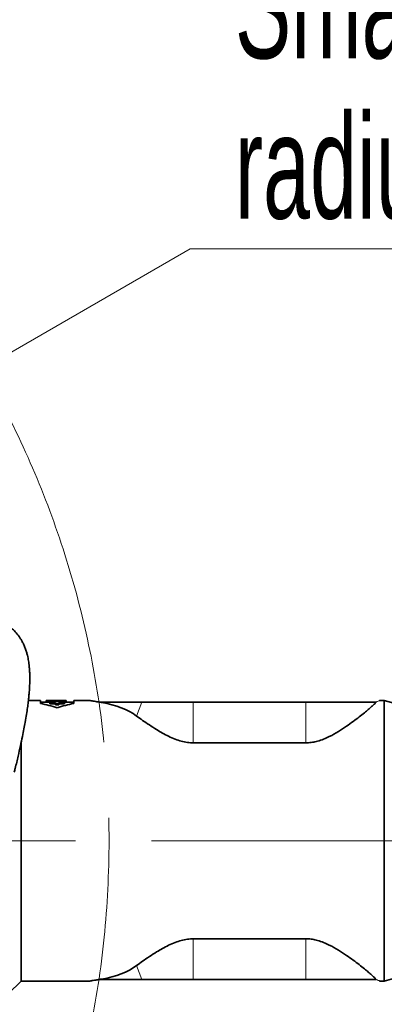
# Model space of a CAD drawing. Header units: millimetres. Extents: x 0 to 12429, y 0 to 8400.
# Tile 73 of 133: x 7640 to 7885, y 1511 to 2171. Entities that reach past the tile are written whole.
import ezdxf

# ---------------------------------------------------------------- set-up
doc = ezdxf.new("R2010")
doc.units = ezdxf.units.MM
doc.header["$LTSCALE"] = 20
doc.linetypes.add('CENTERX2', pattern=[20.32, 12.7, -2.54, 2.54, -2.54])
doc.styles.add('SLDTEXTSTYLE0', font='TXT', dxfattribs={"width": 0.605})
doc.dimstyles.new('SLDDIMSTYLE0', dxfattribs={"dimtxt": 70, "dimasz": 70, "dimexe": 0, "dimexo": 0.0625, "dimgap": 17.5, "dimtad": 0, "dimtih": 1, "dimtoh": 1, "dimdec": 1, "dimrnd": 1e-09, "dimzin": 12, "dimdsep": 46, "dimtxsty": 'SLDTEXTSTYLE0', "dimsah": 1, "dimcen": 0, "dimadec": 0, "dimazin": 3, "dimtfac": 1, "dimtofl": 0, "dimtmove": 0, "dimatfit": 3, "dimfxl": 1, "dimfrac": 2, "dimtolj": 1, "dimtzin": 12, "dimarcsym": 0})

# ---------------------------------------------------------------- blocks, each defined once
blk = doc.blocks.new('_D')
at = {"color": 7, "linetype": 'Continuous', "lineweight": 0}
for p, q in [((7527.73, 1886.63), (7754.45, 2017.53)), ((7754.45, 2017.53), (8773.5, 2017.53)), ((7067, 1620.63), (7527.73, 1886.63))]:
    blk.add_line(p, q, dxfattribs=at)
at = {"color": 7, "linetype": 'Continuous', "lineweight": 18}
blk.add_solid([(7527.73, 1886.63), (7593.35, 1912.97), (7583.35, 1930.29)], dxfattribs=at)
at = {"color": 7, "linetype": 'Continuous', "lineweight": 18, "char_height": 70, "attachment_point": 1, "style": 'SLDTEXTSTYLE0'}
for s, insert in [('R532', (7784.45, 2322.62)), ('Smallest circumscribed', (7784.45, 2215.19)), ('radius axis 1 front side.', (7784.45, 2107.76))]:
    blk.add_mtext(s, dxfattribs=dict(at, insert=insert))

msp = doc.modelspace()

# ---------------------------------------------------------------- linework, layer by layer
at = {"color": 7, "linetype": 'Continuous', "lineweight": 35}
for p, q in [((7654.073232, 1714.625819), (7645.920772, 1714.625819)), ((7654.073232, 1712.71206), (7654.073232, 1714.625819)), ((7657.947616, 1713.625819), (7654.073232, 1713.625819)), ((7657.947616, 1714.619045), (7657.947616, 1714.551999)), ((7660.716846, 1714.619045), (7657.947616, 1714.619045)), ((7657.947616, 1714.551999), (7660.716846, 1714.551999)), ((7657.947616, 1713.551204), (7657.947616, 1714.551999)), ((7660.359568, 1713.551204), (7657.947616, 1713.551204)), ((7660.359568, 1713.777619), (7660.359568, 1713.445529)), ((7664.109568, 1713.777619), (7660.359568, 1713.777619)), ((7660.359568, 1713.445529), (7664.109568, 1713.445529)), ((7660.359568, 1712.432674), (7660.359568, 1713.445529)), ((7664.109568, 1712.432674), (7660.359568, 1712.432674)), ((7662.966846, 1714.625819), (7660.716846, 1714.625819)), ((7660.716846, 1714.625819), (7660.716846, 1714.619045)), ((7660.716846, 1714.551999), (7660.716846, 1714.467381)), ((7660.716846, 1714.467381), (7662.966846, 1714.467381)), ((7660.716846, 1713.777619), (7660.716846, 1714.467381)), ((7662.966846, 1714.619045), (7662.966846, 1714.625819)), ((7667.461438, 1714.619045), (7662.966846, 1714.619045)), ((7662.966846, 1714.551999), (7671.274539, 1714.551999)), ((7662.966846, 1714.467381), (7662.966846, 1714.551999)), ((7662.966846, 1713.777619), (7662.966846, 1714.467381)), ((7664.109568, 1714.20835), (7664.109568, 1713.777619)), ((7666.359568, 1714.20835), (7664.109568, 1714.20835)), ((7664.109568, 1713.445529), (7664.109568, 1712.767376)), ((7664.109568, 1712.767376), (7666.359568, 1712.767376)), ((7664.109568, 1711.746983), (7664.109568, 1712.767376)), ((7666.359568, 1711.746983), (7664.109568, 1711.746983)), ((7669.130488, 1714.625819), (7665.819158, 1714.625819)), ((7666.359568, 1713.777619), (7666.359568, 1714.20835)), ((7670.109568, 1713.777619), (7666.359568, 1713.777619)), ((7666.359568, 1713.445529), (7670.109568, 1713.445529)), ((7666.359568, 1712.767376), (7666.359568, 1713.445529)), ((7666.359568, 1711.746983), (7666.359568, 1712.767376)), ((7670.109568, 1712.432674), (7666.359568, 1712.432674)), ((7670.109568, 1713.445529), (7670.109568, 1713.777619)), ((7671.274539, 1713.551204), (7670.109568, 1713.551204)), ((7670.109568, 1712.432674), (7670.109568, 1713.445529)), ((7671.274539, 1714.551999), (7671.274539, 1714.614294)), ((7671.274539, 1713.551204), (7671.274539, 1714.551999)), ((7676.330725, 1713.625819), (7671.274539, 1713.625819)), ((7687.401033, 1714.625819), (7676.330725, 1714.625819)), ((7676.330725, 1714.625819), (7676.330725, 1712.71206)), ((7695.340557, 1713.625819), (7693.595117, 1713.625819)), ((7721.951083, 1713.625819), (7695.340557, 1713.625819)), ((7756.501609, 1713.625819), (7721.951083, 1713.625819)), ((7832.097527, 1713.625819), (7756.501609, 1713.625819)), ((7879.214492, 1713.625819), (7832.097527, 1713.625819)), ((7879.226122, 1713.633847), (7879.214492, 1713.625819)), ((7884.654541, 1714.625819), (7881.599739, 1714.625819)), ((7913.501609, 1706.625819), (7884.654541, 1714.625819)), ((7884.654541, 1526.625819), (7884.654541, 1714.625819)), ((7641.001609, 1526.625819), (7641.001609, 1686.223542)), ((7832.097527, 1686.313197), (7756.501609, 1686.313197)), ((7832.097527, 1554.93844), (7756.501609, 1554.93844)), ((7884.654541, 1526.625819), (7913.501609, 1534.625819)), ((7632.671212, 1518.295421), (7641.001609, 1526.625819)), ((7641.001609, 1526.625819), (7687.401033, 1526.625819)), ((7695.340557, 1527.625819), (7693.595117, 1527.625819)), ((7721.951083, 1527.625819), (7695.340557, 1527.625819)), ((7756.501609, 1527.625819), (7721.951083, 1527.625819)), ((7832.097527, 1527.625819), (7756.501609, 1527.625819)), ((7879.214492, 1527.625819), (7832.097527, 1527.625819)), ((7879.226122, 1527.61779), (7879.214492, 1527.625819)), ((7881.599739, 1526.625819), (7884.654541, 1526.625819))]:
    msp.add_line(p, q, dxfattribs=at)
at = {"color": 8, "linetype": 'Continuous', "lineweight": 18}
for p, q in [((7695.232666, 1713.332315), (7695.340557, 1713.625819)), ((7718.515226, 1704.278948), (7721.951083, 1713.625819)), ((7756.501609, 1686.313197), (7756.501609, 1713.625819)), ((7832.097527, 1686.313197), (7832.097527, 1713.625819)), ((7756.501609, 1554.93844), (7756.501609, 1527.625819)), ((7832.097527, 1554.93844), (7832.097527, 1527.625819)), ((7718.515226, 1536.972689), (7721.951083, 1527.625819)), ((7695.232666, 1527.919322), (7695.340557, 1527.625819))]:
    msp.add_line(p, q, dxfattribs=at)
at = {"color": 7, "linetype": 'CENTERX2', "lineweight": 18}
msp.add_line((8795.205996, 1620.625819), (7067.001609, 1620.625819), dxfattribs=at)
msp.add_circle((7067.001609, 1620.625819), 633, dxfattribs=at)
at = {"color": 7, "linetype": 'Continuous', "lineweight": 35}
for centre, start, end in [((7635.201979, 1620.625819), 71.388536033, 78.418710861), ((7695.201979, 1620.625819), 101.581289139, 108.611463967)]:
    msp.add_arc(centre, 94, start, end, dxfattribs=at)
for centre, major_axis, ratio, start_param, end_param in [((7665.819158, 1620.625819), (136.802102, 0), 0.6871239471, 1.5587912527, 1.5828014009), ((7669.130488, 1620.625819), (136.925628, 0), 0.686504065, 1.5551371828, 1.5707963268), ((7600.202872, 1620.625819), (127.627894, 73.40555), 0.4600599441, 0.2010634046, 0.5085883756), ((7600.202872, 1620.625819), (127.627894, -73.40555), 0.4600599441, 5.7745969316, 6.0821219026)]:
    msp.add_ellipse(centre, major_axis=major_axis, ratio=ratio, start_param=start_param, end_param=end_param, dxfattribs=at)
for points, knots in [([(7636.430842, 1666.586004), (7636.650223, 1667.455125), (7637.568028, 1671.091195), (7638.975108, 1677.053185), (7640.587987, 1684.17433), (7641.887689, 1690.303801), (7642.920855, 1695.505675), (7643.843007, 1700.489972), (7644.643965, 1705.237977), (7645.31253, 1709.725403), (7645.758379, 1713.160245), (7646.081047, 1715.991191), (7646.338187, 1718.569341), (7646.56613, 1721.355902), (7646.746729, 1724.335888), (7646.849581, 1727.232491), (7646.871651, 1730.022636), (7646.819653, 1732.600454), (7646.694636, 1735.067342), (7646.50233, 1737.360091), (7646.26423, 1739.385951), (7645.989626, 1741.226791), (7645.654582, 1743.066888), (7645.205623, 1745.092557), (7644.597191, 1747.336505), (7643.804, 1749.705163), (7642.858991, 1752.005155), (7641.83158, 1754.090713), (7640.770145, 1755.930299), (7639.274856, 1758.182942), (7637.241434, 1760.687701), (7634.502091, 1763.311655), (7631.576865, 1765.515063), (7628.42179, 1767.34848), (7625.91306, 1768.560401), (7624.375059, 1769.083735), (7623.973169, 1769.220486)], [0, 0, 0, 0, 0.0133709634, 0.0559389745, 0.0940527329, 0.1279074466, 0.1576693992, 0.1834641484, 0.2169411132, 0.2467170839, 0.2727866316, 0.288870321, 0.3080612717, 0.3304594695, 0.3538039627, 0.3807384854, 0.4045263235, 0.4278940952, 0.4521642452, 0.4762179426, 0.4977592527, 0.5166551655, 0.5372542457, 0.5600225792, 0.5869608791, 0.6181092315, 0.6494660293, 0.6787842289, 0.7059671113, 0.7309310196, 0.7827105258, 0.8316584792, 0.8837355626, 0.9324472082, 0.982347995, 1, 1, 1, 1]), ([(7687.757589, 1714.559789), (7687.69793, 1714.579427), (7687.581763, 1714.617666), (7687.459641, 1714.623151), (7687.400237, 1714.625819)], [0, 0, 0, 0, 0.5135663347, 1, 1, 1, 1]), ([(7693.595117, 1713.625819), (7692.744715, 1713.745535), (7691.034597, 1713.98628), (7689.217253, 1714.295693), (7687.991116, 1714.516247), (7687.835475, 1714.545304), (7687.757299, 1714.5599)], [0, 0, 0, 0, 0.2470274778, 0.496759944, 0.7472305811, 1, 1, 1, 1]), ([(7695.232666, 1713.332315), (7695.141199, 1713.347908), (7694.562127, 1713.446628), (7694.037161, 1713.543906), (7693.595117, 1713.625819)], [0, 0, 0, 0, 0.1579560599, 1, 1, 1, 1]), ([(7879.214492, 1713.625819), (7878.801365, 1713.172225), (7878.066622, 1712.365513), (7876.142264, 1710.594658), (7873.956207, 1708.689397), (7871.191608, 1706.389733), (7867.828765, 1703.696844), (7863.830381, 1700.65002), (7859.216222, 1697.351696), (7853.963396, 1693.865821), (7848.751341, 1690.91832), (7843.984044, 1688.743932), (7840.182393, 1687.42458), (7836.476132, 1686.605322), (7833.850943, 1686.33087), (7832.388485, 1686.31613), (7832.097527, 1686.313197)], [0, 0, 0, 0, 0.0987802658, 0.1756800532, 0.2527882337, 0.3297402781, 0.4185159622, 0.5075072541, 0.5963106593, 0.6942369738, 0.7920353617, 0.8478940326, 0.903654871, 0.9465379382, 0.9893636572, 1, 1, 1, 1]), ([(7881.602963, 1714.625819), (7881.543566, 1714.623152), (7881.421477, 1714.617671), (7881.305288, 1714.579425), (7881.245625, 1714.559785)], [0, 0, 0, 0, 0.4864993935, 1, 1, 1, 1]), ([(7756.501609, 1686.313197), (7755.216047, 1686.364845), (7752.462982, 1686.475451), (7748.394117, 1687.364761), (7744.135757, 1688.777339), (7739.910472, 1690.637644), (7735.761548, 1692.833409), (7731.428716, 1695.418239), (7726.969926, 1698.290524), (7722.476815, 1701.396489), (7719.834912, 1703.318742), (7718.515226, 1704.278948)], [0, 0, 0, 0, 0.07640300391, 0.16361899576, 0.25102764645, 0.35648183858, 0.46234680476, 0.56808671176, 0.71195252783, 0.85611417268, 1, 1, 1, 1]), ([(7756.501609, 1554.93844), (7755.216047, 1554.886792), (7752.462982, 1554.776186), (7748.394117, 1553.886876), (7744.135757, 1552.474298), (7739.910472, 1550.613994), (7735.761548, 1548.418228), (7731.428716, 1545.833398), (7726.969926, 1542.961113), (7722.476815, 1539.855148), (7719.834912, 1537.932895), (7718.515226, 1536.972689)], [0, 0, 0, 0, 0.07640300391, 0.16361899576, 0.25102764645, 0.35648183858, 0.46234680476, 0.56808671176, 0.71195252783, 0.85611417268, 1, 1, 1, 1]), ([(7879.214492, 1527.625819), (7878.801365, 1528.079412), (7878.066622, 1528.886124), (7876.142264, 1530.656979), (7873.956207, 1532.56224), (7871.191608, 1534.861904), (7867.828765, 1537.554793), (7863.830381, 1540.601617), (7859.216222, 1543.899941), (7853.963396, 1547.385816), (7848.751341, 1550.333317), (7843.984044, 1552.507705), (7840.182393, 1553.827057), (7836.476132, 1554.646315), (7833.850943, 1554.920767), (7832.388485, 1554.935507), (7832.097527, 1554.93844)], [0, 0, 0, 0, 0.0987802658, 0.1756800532, 0.2527882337, 0.3297402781, 0.4185159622, 0.5075072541, 0.5963106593, 0.6942369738, 0.7920353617, 0.8478940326, 0.903654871, 0.9465379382, 0.9893636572, 1, 1, 1, 1]), ([(7687.400237, 1526.625819), (7687.459641, 1526.628486), (7687.581763, 1526.633971), (7687.69793, 1526.67221), (7687.757589, 1526.691848)], [0, 0, 0, 0, 0.48643366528, 1, 1, 1, 1]), ([(7687.757299, 1526.691738), (7687.835475, 1526.706333), (7687.991116, 1526.73539), (7689.217253, 1526.955944), (7691.034597, 1527.265357), (7692.744715, 1527.506102), (7693.595117, 1527.625819)], [0, 0, 0, 0, 0.2527694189, 0.503240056, 0.7529725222, 1, 1, 1, 1]), ([(7695.232666, 1527.919322), (7695.141199, 1527.903729), (7694.562127, 1527.805009), (7694.037161, 1527.707731), (7693.595117, 1527.625819)], [0, 0, 0, 0, 0.1579560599, 1, 1, 1, 1]), ([(7881.245625, 1526.691852), (7881.305288, 1526.672212), (7881.421477, 1526.633966), (7881.543566, 1526.628485), (7881.602963, 1526.625819)], [0, 0, 0, 0, 0.5135006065, 1, 1, 1, 1])]:
    msp.add_open_spline(points, degree=3, knots=knots, dxfattribs=at)
at = {"color": 8, "linetype": 'Continuous', "lineweight": 18}
for points, knots in [([(7693.595117, 1713.625819), (7692.70789, 1713.750767), (7690.9191, 1714.002682), (7688.949311, 1714.34145), (7687.760306, 1714.557703), (7687.256073, 1714.65256), (7687.400767, 1714.62572), (7687.401033, 1714.625671)], [0, 0, 0, 0, 0.2453893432, 0.4947435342, 0.7457495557, 0.9995339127, 1, 1, 1, 1]), ([(7881.599739, 1714.624585), (7881.540682, 1714.603122), (7881.421343, 1714.55975), (7880.570131, 1714.223939), (7879.677751, 1713.832136), (7879.226122, 1713.633847)], [0, 0, 0, 0, 0.3260863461, 0.6589354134, 1, 1, 1, 1]), ([(7687.401033, 1526.625966), (7687.400767, 1526.625917), (7687.256073, 1526.599078), (7687.760306, 1526.693934), (7688.949311, 1526.910187), (7690.9191, 1527.248955), (7692.70789, 1527.50087), (7693.595117, 1527.625819)], [0, 0, 0, 0, 0.0004660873, 0.2542504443, 0.5052564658, 0.7546106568, 1, 1, 1, 1]), ([(7879.226122, 1527.61779), (7879.677748, 1527.419502), (7880.570121, 1527.027701), (7881.421343, 1526.691888), (7881.540681, 1526.648516), (7881.599739, 1526.627052)], [0, 0, 0, 0, 0.34106281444, 0.67391047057, 1, 1, 1, 1])]:
    msp.add_open_spline(points, degree=3, knots=knots, dxfattribs=at)

# ---------------------------------------------------------------- dimensions: what is measured, and where the dimension line sits
at = {"color": 7, "linetype": 'Continuous', "lineweight": 18}
dim = msp.add_radius_dim(center=(7067.001609, 1620.625819), mpoint=(7527.727124, 1886.625819), text='<>\\PSmallest circumscribed\\Pradius axis 1 front side.', dimstyle='SLDDIMSTYLE0', dxfattribs=at)
dim.commit()
dim.dimension.update_dxf_attribs({"geometry": '_D', "text_midpoint": (8278.974674, 2178.672372), "dimtype": 164})

doc.saveas('drawing.dxf')
